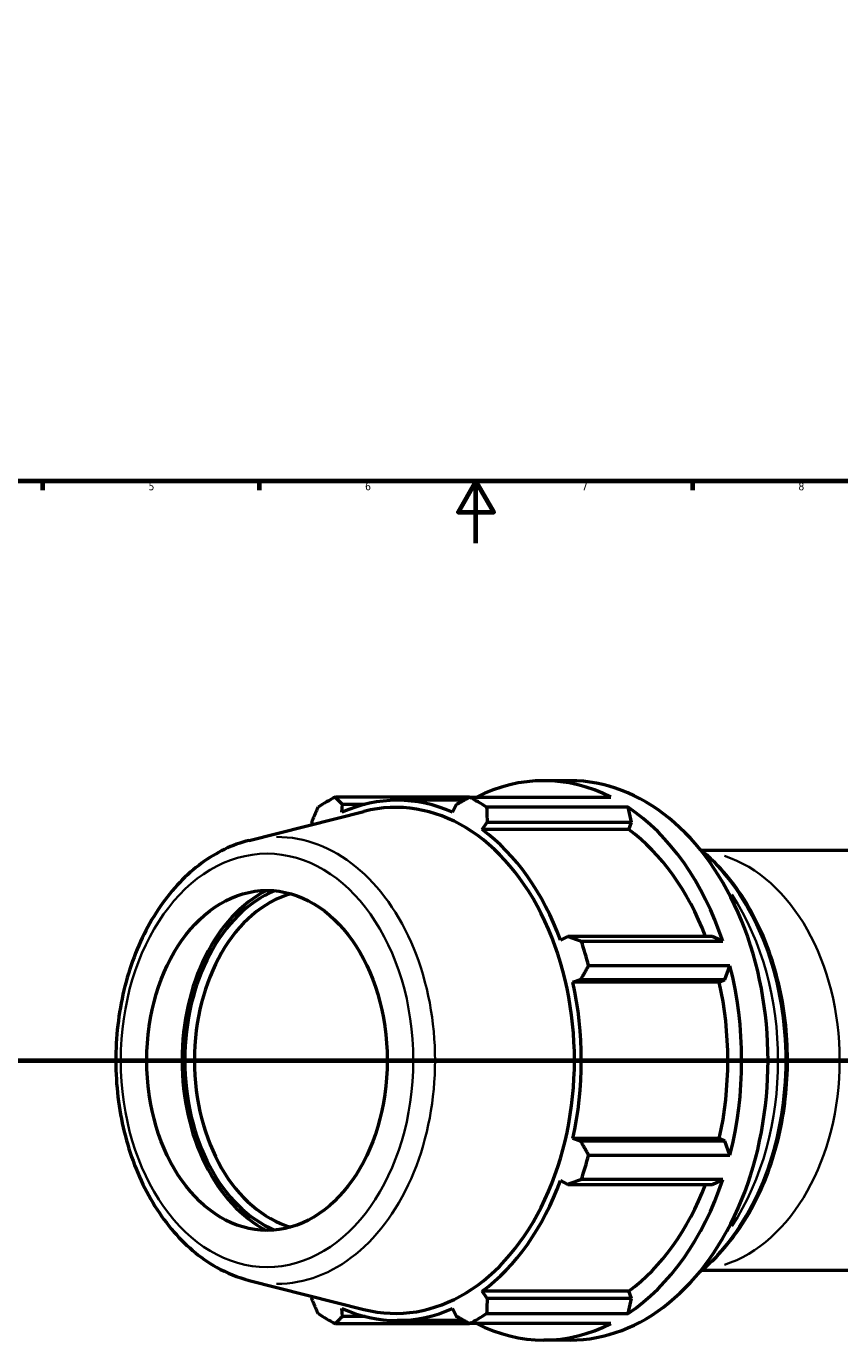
# Model space of a CAD drawing. Header units: millimetres. Extents: x -29 to 1291, y -260 to 1230.
# Tile 3 of 11: x 275 to 538, y -260 to 167. Entities that reach past the tile are written whole.
import ezdxf

# ---------------------------------------------------------------- set-up
doc = ezdxf.new("R2010")
doc.units = ezdxf.units.MM
doc.linetypes.add('CHAIN', pattern=[0.7087, 0.4724, -0.0591, 0.1181, -0.0591])
for name, color, linetype, lineweight in [('Border (ISO)', 7, 'Continuous', 70), ('Section Line (ISO)', 7, 'CHAIN', 70), ('Visible (ISO)', 7, 'Continuous', 50), ('Visible Narrow (ISO)', 7, 'Continuous', 35)]:
    doc.layers.add(name, color=color, linetype=linetype, lineweight=lineweight)
doc.styles.add('Note Text (ISO)', font='tahoma.ttf')

# ---------------------------------------------------------------- blocks, each defined once
blk = doc.blocks.new('Borders Default Border')
at = {"layer": 'Border (ISO)'}
for p, q in [((280.33, 20), (280.33, 17.1)), ((350.42, 20), (350.42, 17.1)), ((490.58, 20), (490.58, 17.1))]:
    blk.add_line(p, q, dxfattribs=at)
at = {"layer": 'Border (ISO)', "flags": 128}
for points in [[(20, 20), (20, 574), (821, 574), (821, 20), (20, 20)], [(420.5, 0), (420.5, 20), (414.73, 10), (426.27, 10), (420.5, 20)]]:
    blk.add_lwpolyline(points, dxfattribs=at)
at = {"layer": 'Border (ISO)', "color": 232, "true_color": 0xca0064, "char_height": 2.5, "attachment_point": 7, "style": 'Note Text (ISO)'}
for s, insert in [('5', (314.64, 17.05)), ('6', (384.66, 17.05)), ('7', (454.77, 17.1)), ('8', (524.81, 17.04))]:
    blk.add_mtext(s, dxfattribs=dict(at, insert=insert))
blk = doc.blocks.new('2dTransSection0')
at = {"layer": 'Section Line (ISO)', "linetype": 'CHAIN'}
blk.add_line((100.13, -167.36), (878.83, -167.36), dxfattribs=at)

msp = doc.modelspace()

# ---------------------------------------------------------------- linework, layer by layer
at = {"layer": 'Visible (ISO)'}
for p, q in [((450.977, -76.863), (442.445, -76.863)), ((418.372, -82.209), (375.035, -82.209)), ((377.177, -87.093), (377.298, -84.504)), ((377.298, -84.504), (384.629, -84.504)), ((416.589, -83.198), (395.073, -83.198)), ((414.245, -84.504), (412.969, -87.093)), ((418.372, -82.209), (464.113, -82.209)), ((347.136, -96.194), (384.273, -86.786)), ((469.7, -85.481), (423.958, -85.481)), ((470.812, -90.299), (469.7, -85.481)), ((367.405, -90.299), (367.463, -91.045)), ((422.553, -92.707), (424.138, -90.299)), ((469.925, -92.707), (422.553, -92.707)), ((424.138, -90.299), (470.812, -90.299)), ((469.925, -92.707), (470.812, -90.299)), ((560.107, -99.488), (493.516, -99.488)), ((450.264, -127.246), (447.862, -128.5)), ((496.937, -127.246), (450.264, -127.246)), ((500.344, -128.818), (496.937, -127.246)), ((454.602, -128.818), (500.344, -128.818)), ((502.658, -136.719), (456.916, -136.719)), ((501.035, -141.237), (502.658, -136.719)), ((451.832, -142.054), (454.362, -141.237)), ((499.204, -142.054), (451.832, -142.054)), ((454.362, -141.237), (501.035, -141.237)), ((499.204, -142.054), (501.035, -141.237)), ((454.362, -193.488), (451.832, -192.672)), ((499.204, -192.672), (451.832, -192.672)), ((501.035, -193.488), (454.362, -193.488)), ((501.035, -193.488), (499.204, -192.672)), ((502.658, -198.007), (501.035, -193.488)), ((456.916, -198.007), (502.658, -198.007)), ((447.862, -206.226), (450.264, -207.479)), ((450.264, -207.479), (496.937, -207.479)), ((500.344, -205.907), (454.602, -205.907)), ((496.937, -207.479), (500.344, -205.907)), ((347.136, -238.531), (384.273, -247.939)), ((493.516, -235.238), (560.107, -235.238)), ((424.138, -244.426), (422.553, -242.018)), ((469.925, -242.018), (422.553, -242.018)), ((470.812, -244.426), (469.925, -242.018)), ((367.463, -243.681), (367.405, -244.426)), ((470.812, -244.426), (424.138, -244.426)), ((469.7, -249.244), (470.812, -244.426)), ((377.298, -250.222), (377.177, -247.632)), ((384.629, -250.222), (377.298, -250.222)), ((416.589, -251.528), (395.073, -251.528)), ((412.969, -247.632), (414.245, -250.222)), ((423.958, -249.244), (469.7, -249.244)), ((375.035, -252.517), (418.372, -252.517)), ((464.113, -252.517), (418.372, -252.517)), ((450.977, -257.863), (442.445, -257.863))]:
    msp.add_line(p, q, dxfattribs=at)
for centre, major_axis, start_param, end_param in [((442.445, -167.363), (0, 90.5), 5.93775, 6.6286206), ((394.479, -167.363), (0, -81.859), 6.1059316, 9.6020317), ((450.977, -167.363), (0, -90.5), 0, 3.1415927), ((396.703, -167.363), (0, 90.5), 0.3454353, 0.4399629), ((395.073, -167.363), (0, 84.165), 5.9777527, 6.5886179), ((396.703, -167.363), (0, 90.5), 5.8432224, 5.93775), ((442.445, -167.363), (0, 90.5), 5.1523519, 5.8432224), ((395.073, -167.363), (0, 84.165), 5.1923545, 5.8032198), ((442.445, -167.363), (0, 84.165), 5.2092219, 5.8032198), ((366.784, -167.363), (0, 58.453), 0.3454627, 2.7961299), ((366.784, -167.363), (0, 57.2), 0.2852142, 2.8563784), ((368.34, -167.363), (0, -55), 3.3409407, 6.0838373), ((396.703, -167.363), (0, 90.5), 5.0578243, 5.1523519), ((442.445, -167.363), (0, 90.5), 4.3669537, 5.0578243), ((395.073, -167.363), (0, 84.165), 4.4069564, 5.0178216), ((442.445, -167.363), (0, 84.165), 4.4069564, 5.0178216), ((396.703, -167.363), (0, 90.5), 4.2724261, 4.3669537), ((395.073, -167.363), (0, 84.165), 3.6215582, 4.2324234), ((442.445, -167.363), (0, 90.5), 3.5815555, 4.2724261), ((442.445, -167.363), (0, 84.165), 3.6215582, 4.2155561), ((396.703, -167.363), (0, -90.5), 5.8432224, 5.93775), ((395.073, -167.363), (0, -84.165), 5.9777527, 6.5886179), ((396.703, -167.363), (0, -90.5), 0.3454353, 0.4399629), ((442.445, -167.363), (0, -90.5), 5.93775, 6.6286206)]:
    msp.add_ellipse(centre, major_axis=major_axis, ratio=0.7071068, start_param=start_param, end_param=end_param, dxfattribs=at)
msp.add_ellipse((352.937, -167.363), major_axis=(0, -55), ratio=0.7071068, dxfattribs=at)
for points, weights in [([(375.035, -82.209), (376.181, -83.38), (377.298, -84.504)], [2.54412828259, 2.57591504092, 2.60596988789]), ([(414.245, -84.504), (416.257, -83.38), (418.372, -82.209)], [2.60596988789, 2.57591504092, 2.54412828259]), ([(367.405, -90.299), (368.397, -87.939), (369.448, -85.481)], [2.60596988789, 2.57591504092, 2.54412828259]), ([(423.958, -85.481), (424.041, -87.939), (424.138, -90.299)], [2.54412828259, 2.57591504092, 2.60596988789]), ([(450.264, -127.246), (452.38, -128.016), (454.602, -128.818)], [2.60596988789, 2.57591504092, 2.54412828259]), ([(456.916, -136.719), (455.604, -139.024), (454.362, -141.237)], [2.55455110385, 2.58646808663, 2.61664606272]), ([(454.362, -193.488), (455.604, -195.701), (456.916, -198.007)], [2.61664606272, 2.58646808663, 2.55455110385]), ([(454.602, -205.907), (452.38, -206.709), (450.264, -207.479)], [2.55455110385, 2.58646808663, 2.61664606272]), ([(369.448, -249.244), (368.397, -246.786), (367.405, -244.426)], [2.55455110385, 2.58646808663, 2.61664606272]), ([(424.138, -244.426), (424.041, -246.786), (423.958, -249.244)], [2.61664606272, 2.58646808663, 2.55455110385]), ([(377.298, -250.222), (376.181, -251.346), (375.035, -252.517)], [2.61664606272, 2.58646808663, 2.55455110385]), ([(418.372, -252.517), (416.257, -251.346), (414.245, -250.222)], [2.55455110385, 2.58646808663, 2.61664606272])]:
    msp.add_rational_spline(points, weights, degree=2, dxfattribs=at)
for points, knots in [([(347.136, -96.194), (341.717, -97.567), (336.512, -100.091), (326.798, -107.226), (322.329, -111.929), (314.607, -123.072), (311.395, -129.564), (306.609, -143.615), (305.048, -151.181), (303.734, -166.597), (303.98, -174.446), (306.261, -189.657), (308.295, -197.017), (313.988, -210.513), (317.645, -216.649), (326.256, -226.995), (331.198, -231.229), (339.96, -236.174), (343.501, -237.61), (347.136, -238.531)], [3.3188464, 3.3188464, 3.3188464, 3.3188464, 3.6206496, 3.6206496, 3.9370525, 3.9370525, 4.26349, 4.26349, 4.5923935, 4.5923935, 4.9213244, 4.9213244, 5.2502897, 5.2502897, 5.5789555, 5.5789555, 5.9035037, 5.9035037, 6.1059316, 6.1059316, 6.1059316, 6.1059316]), ([(492.904, -235.734), (494.754, -234.257), (496.541, -232.635), (503.117, -225.899), (507.379, -219.837), (514.339, -206.133), (517.026, -198.482), (520.544, -182.388), (521.373, -173.946), (521.095, -157.123), (519.987, -148.745), (515.937, -132.889), (512.996, -125.414), (505.556, -112.13), (501.059, -106.32), (494.984, -100.715), (493.954, -99.83), (492.904, -98.992)], [0.5138359, 0.5138359, 0.5138359, 0.5138359, 0.6269232, 0.6269232, 0.9479357, 0.9479357, 1.2709647, 1.2709647, 1.5942118, 1.5942118, 1.9174153, 1.9174153, 2.2406671, 2.2406671, 2.56357, 2.56357, 2.6277568, 2.6277568, 2.6277568, 2.6277568])]:
    msp.add_open_spline(points, degree=3, knots=knots, dxfattribs=at)
at = {"layer": 'Visible Narrow (ISO)'}
for centre, major_axis, start_param, end_param in [((356.151, -167.363), (0, -72.301), 6.2807366, 9.4272267), ((490.116, -167.363), (0, -67.875), 0.2253408, 2.9162519), ((464.931, -167.363), (0, -78.735), 0.644436, 2.4971566), ((462.503, -167.363), (0, 78.735), 3.9621229, 5.4626551), ((460.947, -167.363), (0, -76.535), 1.4351894, 1.7064033)]:
    msp.add_ellipse(centre, major_axis=major_axis, ratio=0.7071068, start_param=start_param, end_param=end_param, dxfattribs=at)
msp.add_ellipse((352.937, -167.363), major_axis=(0, -66.885), ratio=0.7071068, dxfattribs=at)

# ---------------------------------------------------------------- block references
msp.add_blockref('Borders Default Border', (0, 0))
at = {"layer": 'Section Line (ISO)'}
msp.add_blockref('2dTransSection0', (0, 0), dxfattribs=at)

doc.saveas('drawing.dxf')
